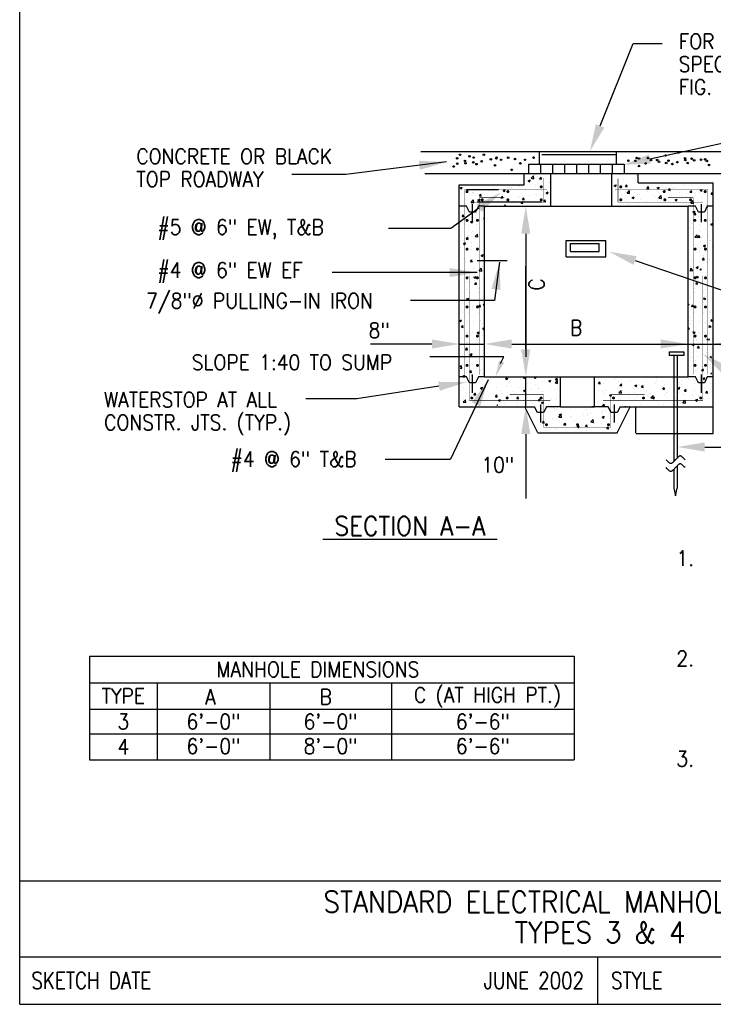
# Model space of a CAD drawing. Extents: x 0 to 7.6, y 0 to 9.85.
# Tile 1 of 3: x 0 to 4.56, y 0 to 6.47. Entities that reach past the tile are written whole.
import ezdxf
from ezdxf.enums import TextEntityAlignment as Align

# ---------------------------------------------------------------- set-up
doc = ezdxf.new("R2010")
doc.units = 0
doc.header["$MEASUREMENT"] = 0
doc.layers.get('0').update_dxf_attribs({"color": 2, "linetype": 'CONTINUOUS'})
doc.layers.add('E-DETL', color=2, linetype='CONTINUOUS')
doc.layers.add('E-DETL-TEXT', color=3, linetype='CONTINUOUS')
doc.styles.add('ROMANS', font='ROMANS.shx', dxfattribs={"width": 0.8})

# ---------------------------------------------------------------- blocks, each defined once
blk = doc.blocks.new('*X0')
at = {"color": 0}
for p, q in [((84.98, 121.62), (85.33, 121.76)), ((85.23, 121.46), (85.33, 121.76)), ((85.48, 122.03), (85.87, 122.44)), ((85.48, 122.03), (85.92, 121.96)), ((85.92, 121.96), (85.87, 122.44)), ((86.11, 122.65), (86.11, 122.65)), ((86.89, 121.91), (87.13, 122.19)), ((86.89, 121.91), (87.19, 121.88)), ((87.19, 121.88), (87.13, 122.19)), ((73.59, 120.41), (73.94, 120.54)), ((73.59, 120.41), (73.84, 120.24)), ((73.84, 120.24), (73.94, 120.54)), ((73.87, 120.52), (73.87, 120.52)), ((74.45, 120.65), (74.45, 120.65)), ((76.54, 120.4), (76.54, 120.4)), ((78.98, 120.13), (78.98, 120.13)), ((79.21, 120.29), (79.21, 120.29)), ((80.24, 120.3), (80.24, 120.3)), ((80.78, 120.01), (81.13, 120.14)), ((80.91, 120.33), (80.91, 120.33)), ((81.03, 119.84), (81.13, 120.14)), ((81.48, 120.55), (81.48, 120.55)), ((81.88, 120.18), (81.88, 120.18)), ((82.13, 120.54), (82.13, 120.54)), ((83.43, 120.65), (83.43, 120.65)), ((83.49, 120.74), (83.49, 120.74)), ((84.55, 120.07), (84.55, 120.07)), ((84.98, 121.62), (85.23, 121.46)), ((85.29, 120.96), (85.29, 120.96)), ((86.03, 121.02), (86.03, 121.02)), ((86.16, 120.62), (86.16, 120.62)), ((86.54, 121.13), (86.54, 121.13)), ((87.31, 121.55), (87.31, 121.55)), ((88.43, 121.37), (88.43, 121.37)), ((88.6, 121.37), (88.6, 121.37)), ((73.93, 119.47), (73.93, 119.47)), ((74.49, 118.53), (74.49, 118.53)), ((75.65, 119.55), (75.65, 119.55)), ((75.75, 119.6), (75.75, 119.6)), ((75.83, 119.72), (75.83, 119.72)), ((76.58, 118.4), (76.93, 118.53)), ((76.82, 118.23), (76.93, 118.53)), ((76.83, 119.09), (77.07, 119.37)), ((76.83, 119.09), (77.13, 119.06)), ((77.13, 119.06), (77.07, 119.37)), ((77.16, 118.42), (77.16, 118.42)), ((78.34, 119.97), (78.34, 119.97)), ((78.56, 120.05), (78.56, 120.05)), ((80.41, 118.77), (80.66, 119.06)), ((80.41, 118.77), (80.71, 118.75)), ((80.71, 118.75), (80.66, 119.06)), ((80.78, 120.01), (81.03, 119.84)), ((80.81, 118.57), (80.81, 118.57)), ((80.85, 118.66), (80.85, 118.66)), ((83.37, 118.98), (83.37, 118.98)), ((83.39, 118.8), (83.39, 118.8)), ((83.97, 118.99), (83.97, 118.99)), ((84, 118.46), (84.24, 118.75)), ((84, 118.46), (84.3, 118.43)), ((84.3, 118.43), (84.24, 118.75)), ((85.22, 119.15), (85.22, 119.15)), ((85.97, 119.36), (85.97, 119.36)), ((86.31, 119.3), (86.31, 119.3)), ((87.12, 119.4), (87.12, 119.4)), ((87.22, 119.95), (87.22, 119.95)), ((87.59, 118.15), (87.83, 118.43)), ((87.89, 118.12), (87.83, 118.43)), ((87.96, 119.61), (88.31, 119.74)), ((87.96, 119.61), (88.21, 119.44)), ((88.21, 119.44), (88.31, 119.74)), ((88.54, 119.71), (88.54, 119.71)), ((74.51, 117.74), (74.51, 117.74)), ((74.64, 117.3), (74.64, 117.3)), ((75.47, 117.99), (75.86, 118.4)), ((75.47, 117.99), (75.91, 117.92)), ((75.68, 117.93), (75.68, 117.93)), ((75.91, 117.92), (75.86, 118.4)), ((76.58, 118.4), (76.82, 118.23)), ((77.56, 117.8), (77.56, 117.8)), ((77.67, 118.16), (77.67, 118.16)), ((78.28, 118.31), (78.28, 118.31)), ((78.92, 118.32), (78.92, 118.32)), ((79.83, 118.31), (79.83, 118.31)), ((80.47, 118.3), (80.47, 118.3)), ((81.08, 117.45), (81.19, 117.57)), ((81.21, 117.45), (81.19, 117.57)), ((82.5, 118.2), (82.5, 118.2)), ((83.76, 118), (84.11, 118.13)), ((83.76, 118), (84.01, 117.83)), ((84.01, 117.83), (84.11, 118.13)), ((85.17, 118.08), (85.17, 118.08)), ((85.91, 117.69), (85.91, 117.69)), ((87.59, 118.15), (87.89, 118.12)), ((87.84, 117.97), (87.84, 117.97)), ((88.48, 118.04), (88.48, 118.04)), ((73.94, 115.64), (74.18, 115.93)), ((73.94, 115.64), (74.24, 115.61)), ((74.24, 115.61), (74.18, 115.93)), ((74.57, 115.31), (74.57, 115.31)), ((75.62, 116.27), (75.62, 116.27)), ((76.19, 115.87), (76.19, 115.87)), ((76.35, 116.19), (76.35, 116.19)), ((77.24, 115.2), (77.24, 115.2)), ((77.52, 115.33), (77.54, 115.34)), ((77.52, 115.33), (77.54, 115.33)), ((74.44, 114.32), (74.44, 114.32)), ((75.04, 114.21), (75.04, 114.21)), ((75.36, 114.77), (75.71, 114.91)), ((75.36, 114.77), (75.61, 114.6)), ((75.56, 114.6), (75.56, 114.6)), ((75.61, 114.6), (75.71, 114.91)), ((76.29, 114.38), (76.29, 114.38)), ((77.35, 114.82), (77.35, 114.82)), ((73.72, 112.24), (73.72, 112.24)), ((74.63, 111.88), (74.87, 112.17)), ((74.63, 111.88), (74.93, 111.85)), ((74.93, 111.85), (74.87, 112.17)), ((74.97, 112.41), (74.97, 112.41)), ((75.19, 113.33), (75.19, 113.33)), ((75.5, 112.94), (75.5, 112.94)), ((75.63, 113.22), (75.63, 113.22)), ((76.13, 112.29), (76.52, 112.7)), ((76.13, 112.29), (76.58, 112.22)), ((76.58, 112.22), (76.52, 112.7)), ((76.87, 112.66), (76.87, 112.66)), ((73.66, 110.44), (73.66, 110.44)), ((74.14, 111.15), (74.49, 111.28)), ((74.14, 111.15), (74.39, 110.98)), ((74.22, 110.77), (74.22, 110.77)), ((74.39, 110.98), (74.49, 111.28)), ((74.63, 110.97), (74.63, 110.97)), ((75.44, 111.28), (75.44, 111.28)), ((75.55, 110.68), (75.55, 110.68)), ((76.89, 110.66), (76.89, 110.66)), ((74.24, 108.71), (74.24, 108.71)), ((75.27, 110.1), (75.27, 110.1)), ((75.38, 109.61), (75.38, 109.61)), ((77.13, 109.13), (77.48, 109.27)), ((77.13, 109.13), (77.38, 108.97)), ((77.38, 108.97), (77.48, 109.27)), ((77.4, 109.13), (77.4, 109.13)), ((74.42, 107.99), (74.42, 107.99)), ((75.32, 108.12), (75.56, 108.41)), ((75.32, 108.12), (75.62, 108.09)), ((75.32, 107.95), (75.32, 107.95)), ((75.62, 108.09), (75.56, 108.41)), ((75.89, 108.12), (75.89, 108.12)), ((77.34, 108.49), (77.34, 108.49))]:
    blk.add_line(p, q, dxfattribs=at)
blk = doc.blocks.new('*X1')
at = {"color": 0}
for p, q in [((74.42, 107.99), (74.42, 107.99)), ((75.32, 107.95), (75.32, 107.95)), ((76.08, 107.16), (76.08, 107.16)), ((76.79, 106.59), (77.18, 107)), ((77.24, 106.52), (77.18, 107)), ((77.33, 107.32), (77.33, 107.32)), ((74.92, 105.56), (74.92, 105.56)), ((75.26, 106.28), (75.26, 106.28)), ((75.62, 106.89), (75.62, 106.89)), ((75.91, 105.51), (76.26, 105.64)), ((75.91, 105.51), (76.16, 105.34)), ((76.02, 105.35), (76.02, 105.35)), ((76.16, 105.34), (76.26, 105.64)), ((76.79, 106.59), (77.24, 106.52)), ((74.61, 104.64), (74.61, 104.64)), ((74.76, 105.18), (74.76, 105.18)), ((75.2, 104.62), (75.2, 104.62)), ((75.97, 104.89), (75.97, 104.89)), ((76.02, 104.36), (76.26, 104.64)), ((76.02, 104.36), (76.32, 104.33)), ((76.32, 104.33), (76.26, 104.64)), ((76.59, 103.63), (76.59, 103.63)), ((77.53, 105.14), (77.53, 105.14)), ((73.93, 103.02), (73.93, 103.02)), ((74.69, 101.88), (75.04, 102.02)), ((74.7, 103.38), (74.7, 103.38)), ((74.94, 101.71), (75.04, 102.02)), ((75.14, 102.95), (75.14, 102.95)), ((76.59, 102.91), (76.59, 102.91)), ((77.32, 102.15), (77.32, 102.15)), ((74.41, 101.65), (74.41, 101.65)), ((74.69, 101.88), (74.94, 101.71)), ((75.08, 101.29), (75.08, 101.29)), ((75.28, 101.65), (75.28, 101.65)), ((75.6, 100.56), (75.6, 100.56)), ((75.62, 100.35), (75.62, 100.35)), ((76.71, 100.6), (76.95, 100.88)), ((76.71, 100.6), (77.01, 100.57)), ((77.01, 100.57), (76.95, 100.88)), ((77.46, 100.89), (77.57, 101.01)), ((77.46, 100.89), (77.57, 100.88)), ((73.96, 99.68), (73.96, 99.68)), ((74.01, 99.79), (74.01, 99.79)), ((75.02, 99.62), (75.02, 99.62)), ((76.68, 99.68), (76.68, 99.68)), ((77.12, 100.1), (77.12, 100.1)), ((77.51, 98.81), (77.51, 98.81)), ((73.54, 98.21), (73.73, 98.09)), ((73.55, 98.28), (73.83, 98.39)), ((73.73, 98.09), (73.83, 98.39)), ((73.82, 97.15), (74.06, 97.44)), ((73.82, 97.15), (74.12, 97.12)), ((74.12, 97.12), (74.06, 97.44)), ((74.6, 98.31), (74.6, 98.31)), ((74.63, 97.81), (74.63, 97.81)), ((74.95, 97.96), (74.95, 97.96)), ((75.81, 98.13), (75.81, 98.13)), ((77.06, 98.29), (77.06, 98.29)), ((77.3, 97.7), (77.3, 97.7)), ((77.55, 98.34), (77.55, 98.34)), ((74.49, 96.15), (74.49, 96.15)), ((74.89, 96.3), (74.89, 96.3)), ((75.74, 96.32), (75.74, 96.32)), ((76.46, 96.24), (76.81, 96.38)), ((76.46, 96.24), (76.71, 96.07)), ((76.71, 96.07), (76.81, 96.38)), ((77.31, 95.82), (77.31, 95.82)), ((77.4, 96.84), (77.57, 97.03)), ((77.4, 96.84), (77.57, 96.82)), ((77.49, 96.67), (77.49, 96.67)), ((73.65, 95.26), (73.65, 95.26)), ((74.39, 95.32), (74.39, 95.32)), ((76.32, 95.14), (76.32, 95.14)), ((77.43, 95.01), (77.43, 95.01))]:
    blk.add_line(p, q, dxfattribs=at)
blk = doc.blocks.new('*X2')
at = {"color": 0}
for p, q in [((112.39, 94.24), (112.74, 94.37)), ((112.39, 94.24), (112.64, 94.07)), ((112.64, 94.07), (112.74, 94.37)), ((113.1, 94.87), (113.1, 94.87)), ((113.27, 93.7), (113.51, 93.98)), ((113.35, 94.07), (113.35, 94.07)), ((113.48, 94.4), (113.48, 94.4)), ((113.57, 93.67), (113.51, 93.98)), ((114.6, 94.24), (114.6, 94.24)), ((114.81, 95.1), (114.92, 95.22)), ((114.81, 95.1), (115.26, 95.03)), ((115.26, 95.03), (115.23, 95.22)), ((112.04, 92.1), (112.04, 92.1)), ((112.07, 93), (112.07, 93)), ((112.47, 92.15), (112.47, 92.15)), ((113.04, 93.21), (113.04, 93.21)), ((113.27, 93.7), (113.57, 93.67)), ((113.29, 92.27), (113.29, 92.27)), ((113.69, 93.56), (113.69, 93.56)), ((114.74, 92.89), (114.74, 92.89)), ((115.18, 92.52), (115.18, 92.52)), ((115.37, 92.23), (115.6, 92.32)), ((115.37, 92.23), (115.6, 92.07)), ((115.39, 92.65), (115.39, 92.65)), ((112.69, 91.02), (112.69, 91.02)), ((112.98, 91.54), (112.98, 91.54)), ((113.87, 90.54), (113.87, 90.54)), ((115.36, 90.91), (115.36, 90.91)), ((115.57, 91.92), (115.57, 91.92)), ((112.27, 89.17), (112.27, 89.17)), ((112.92, 89.88), (112.92, 89.88)), ((113.96, 89.94), (114.2, 90.22)), ((113.96, 89.94), (114.26, 89.91)), ((114.26, 89.91), (114.2, 90.22)), ((115.18, 89.67), (115.18, 89.67)), ((115.47, 89.4), (115.6, 89.54)), ((115.47, 89.4), (115.6, 89.38)), ((115.51, 90.25), (115.51, 90.25)), ((96.72, 87.74), (96.97, 88.03)), ((96.72, 87.74), (97.02, 87.72)), ((96.76, 88.47), (96.76, 88.47)), ((97.02, 87.72), (96.97, 88.03)), ((97.54, 87.79), (97.54, 87.79)), ((98.11, 88.47), (98.11, 88.47)), ((99.37, 88.64), (99.37, 88.64)), ((99.43, 88.36), (99.43, 88.36)), ((100.13, 88.16), (100.13, 88.16)), ((100.31, 87.43), (100.55, 87.72)), ((100.31, 87.43), (100.61, 87.4)), ((100.61, 87.4), (100.55, 87.72)), ((100.6, 87.16), (100.6, 87.16)), ((102.1, 88.25), (102.1, 88.25)), ((102.7, 88.51), (102.7, 88.51)), ((102.77, 87.39), (103.12, 87.52)), ((102.77, 87.39), (103.02, 87.22)), ((103.02, 87.22), (103.12, 87.52)), ((103.1, 87.33), (103.1, 87.33)), ((103.52, 87.66), (103.52, 87.66)), ((103.9, 87.12), (104.14, 87.4)), ((104.2, 87.09), (104.14, 87.4)), ((104.35, 87.49), (104.35, 87.49)), ((104.77, 88.13), (104.77, 88.13)), ((105.17, 87.17), (105.17, 87.17)), ((106.25, 87.74), (106.25, 87.74)), ((106.38, 88.69), (106.38, 88.69)), ((106.44, 88.17), (106.44, 88.17)), ((107.44, 88.02), (107.44, 88.02)), ((107.76, 87.54), (107.76, 87.54)), ((109.05, 88.58), (109.05, 88.58)), ((109.35, 88.67), (109.35, 88.67)), ((109.41, 88.16), (109.41, 88.16)), ((110.11, 87.91), (110.11, 87.91)), ((110.33, 87.9), (110.33, 87.9)), ((110.55, 87.57), (110.55, 87.57)), ((110.66, 88.32), (110.66, 88.32)), ((111.72, 88.47), (111.72, 88.47)), ((112.55, 88.57), (112.55, 88.57)), ((112.78, 87.8), (112.78, 87.8)), ((112.86, 88.22), (112.86, 88.22)), ((113.47, 88.07), (113.47, 88.07)), ((114.16, 88.6), (114.51, 88.74)), ((114.16, 88.6), (114.41, 88.43)), ((114.39, 88.35), (114.39, 88.35)), ((114.41, 88.43), (114.51, 88.74)), ((115.44, 87.68), (115.44, 87.68)), ((115.45, 88.59), (115.45, 88.59)), ((96.8, 86.5), (96.8, 86.5)), ((97.38, 86.49), (97.38, 86.49)), ((97.48, 86.12), (97.48, 86.12)), ((97.69, 86.66), (97.69, 86.66)), ((98.05, 86.66), (98.05, 86.66)), ((98.57, 85.78), (98.92, 85.91)), ((98.57, 85.78), (98.82, 85.61)), ((98.82, 85.61), (98.92, 85.91)), ((98.89, 85.57), (98.89, 85.57)), ((99.94, 86.91), (99.94, 86.91)), ((100.05, 86.38), (100.05, 86.38)), ((100.07, 86.5), (100.07, 86.5)), ((100.13, 86.19), (100.52, 86.59)), ((100.13, 86.19), (100.57, 86.12)), ((100.57, 86.12), (100.52, 86.59)), ((101.8, 86.07), (101.8, 86.07)), ((102.64, 86.85), (102.64, 86.85)), ((102.72, 86.26), (102.72, 86.26)), ((103.04, 85.52), (103.04, 85.52)), ((103.9, 87.12), (104.2, 87.09)), ((104.72, 86.57), (104.72, 86.57)), ((104.93, 85.77), (104.93, 85.77)), ((105.39, 86.15), (105.39, 86.15)), ((105.46, 85.36), (105.85, 85.77)), ((105.91, 85.29), (105.85, 85.77)), ((107.48, 86.8), (107.72, 87.09)), ((107.48, 86.8), (107.78, 86.78)), ((107.63, 87.07), (107.63, 87.07)), ((107.7, 85.88), (107.7, 85.88)), ((107.78, 86.78), (107.72, 87.09)), ((108.06, 86.04), (108.06, 86.04)), ((108.09, 86.19), (108.09, 86.19)), ((109.34, 86.35), (109.34, 86.35)), ((109.96, 86.99), (110.31, 87.12)), ((109.96, 86.99), (110.21, 86.82)), ((110.21, 86.82), (110.31, 87.12)), ((110.27, 86.23), (110.27, 86.23)), ((110.73, 85.93), (110.73, 85.93)), ((111.07, 86.49), (111.31, 86.78)), ((111.07, 86.49), (111.37, 86.46)), ((111.24, 86.6), (111.24, 86.6)), ((111.37, 86.46), (111.31, 86.78)), ((112.46, 85.82), (112.46, 85.82)), ((112.8, 86.55), (112.8, 86.55)), ((113.4, 85.81), (113.4, 85.81)), ((114.39, 87.02), (114.39, 87.02)), ((114.66, 86.18), (114.9, 86.46)), ((114.66, 86.18), (114.95, 86.15)), ((114.95, 86.15), (114.9, 86.46)), ((115.38, 86.32), (115.38, 86.32)), ((115.39, 86.93), (115.39, 86.93)), ((96.41, 83.93), (96.41, 83.93)), ((96.74, 84.69), (96.74, 84.69)), ((97.42, 84.46), (97.42, 84.46)), ((97.42, 83.98), (97.66, 84.27)), ((97.42, 83.98), (97.72, 83.96)), ((97.72, 83.96), (97.66, 84.27)), ((98.63, 84.94), (98.63, 84.94)), ((100.01, 84.83), (100.01, 84.83)), ((101.17, 83.86), (101.25, 83.96)), ((101.26, 83.86), (101.25, 83.96)), ((101.79, 85.36), (101.79, 85.36)), ((101.82, 83.86), (101.9, 83.9)), ((101.89, 83.86), (101.9, 83.9)), ((102.58, 85.18), (102.58, 85.18)), ((103.71, 84.32), (103.71, 84.32)), ((105.11, 85.5), (105.11, 85.5)), ((105.46, 85.36), (105.91, 85.29)), ((105.76, 85.38), (106.11, 85.51)), ((105.76, 85.38), (106, 85.21)), ((106, 85.21), (106.11, 85.51)), ((106.63, 84.82), (106.63, 84.82)), ((106.77, 84.21), (106.77, 84.21)), ((107.64, 84.21), (107.64, 84.21)), ((108.03, 84.38), (108.03, 84.38)), ((109.54, 85.32), (109.54, 85.32)), ((109.92, 84.63), (109.92, 84.63)), ((110.21, 84.57), (110.21, 84.57)), ((110.8, 84.53), (111.19, 84.94)), ((110.8, 84.53), (111.25, 84.46)), ((111.25, 84.46), (111.19, 84.94)), ((112.73, 84.89), (112.73, 84.89)), ((112.94, 84.98), (113.29, 85.11)), ((112.94, 84.98), (113.19, 84.81)), ((113.08, 85.04), (113.08, 85.04)), ((113.19, 84.81), (113.29, 85.11)), ((114.33, 85.21), (114.33, 85.21)), ((115.33, 85.26), (115.33, 85.26)), ((97.31, 82.97), (97.31, 82.97)), ((97.35, 82.79), (97.35, 82.79)), ((97.35, 82.15), (97.7, 82.29)), ((97.46, 83.26), (97.46, 83.26)), ((97.6, 81.98), (97.7, 82.29)), ((97.88, 83.32), (97.88, 83.32)), ((99.08, 83.82), (99.08, 83.82)), ((96, 81), (96, 81)), ((97.29, 81.13), (97.29, 81.13)), ((97.35, 82.15), (97.6, 81.98)), ((98.08, 81.28), (98.08, 81.28)), ((99.16, 81.41), (99.16, 81.41)), ((97.67, 80.33), (97.67, 80.33)), ((98.11, 80.22), (98.35, 80.51)), ((98.11, 80.22), (98.41, 80.2)), ((98.41, 80.2), (98.35, 80.51))]:
    blk.add_line(p, q, dxfattribs=at)
blk = doc.blocks.new('*X3')
at = {"color": 0}
for p, q in [((100.48, 122.62), (100.48, 122.62)), ((100.88, 121.8), (100.88, 121.8)), ((103.15, 122.5), (103.15, 122.5)), ((99.35, 120.82), (99.7, 120.96)), ((99.35, 120.82), (99.6, 120.65)), ((99.51, 120.06), (99.51, 120.06)), ((99.6, 120.65), (99.7, 120.96)), ((99.72, 121.06), (99.72, 121.06)), ((101.24, 120.65), (101.48, 120.94)), ((101.24, 120.65), (101.54, 120.63)), ((101.35, 121.45), (101.35, 121.45)), ((101.54, 120.63), (101.48, 120.94)), ((102.88, 121.48), (102.88, 121.48)), ((103.86, 120.14), (103.86, 120.14)), ((104.83, 120.34), (105.07, 120.63)), ((104.83, 120.34), (105.12, 120.31)), ((105.12, 120.31), (105.07, 120.63)), ((106.38, 120.46), (106.38, 120.46)), ((106.53, 120.42), (106.88, 120.56)), ((106.53, 120.42), (106.78, 120.25)), ((106.78, 120.25), (106.88, 120.56)), ((107.87, 120.34), (107.87, 120.34)), ((108.41, 120.02), (108.65, 120.31)), ((108.71, 120), (108.65, 120.31)), ((108.98, 120.83), (108.98, 120.83)), ((109.12, 120.5), (109.12, 120.5)), ((109.43, 120.32), (109.43, 120.32)), ((111.01, 120.75), (111.01, 120.75)), ((112.34, 120.82), (112.34, 120.82)), ((113.72, 120.02), (114.07, 120.16)), ((113.97, 119.85), (114.07, 120.16)), ((114.17, 121.17), (114.17, 121.17)), ((100.56, 119.39), (100.56, 119.39)), ((100.68, 118.82), (100.68, 118.82)), ((101.29, 119.79), (101.29, 119.79)), ((101.49, 119.55), (101.88, 119.96)), ((101.49, 119.55), (101.93, 119.48)), ((101.57, 119.51), (101.57, 119.51)), ((101.93, 119.48), (101.88, 119.96)), ((102.18, 119.95), (102.18, 119.95)), ((102.33, 118.81), (102.68, 118.94)), ((102.33, 118.81), (102.58, 118.64)), ((102.58, 118.64), (102.68, 118.94)), ((102.82, 119.67), (102.82, 119.67)), ((103.23, 119.28), (103.23, 119.28)), ((103.59, 119.32), (103.59, 119.32)), ((103.8, 118.47), (103.8, 118.47)), ((104.71, 119.92), (104.71, 119.92)), ((104.85, 119.84), (104.85, 119.84)), ((105.9, 119.16), (105.9, 119.16)), ((106.32, 118.79), (106.32, 118.79)), ((106.51, 119.82), (106.51, 119.82)), ((106.82, 118.72), (107.21, 119.13)), ((106.82, 118.72), (107.27, 118.65)), ((107.27, 118.65), (107.21, 119.13)), ((107.52, 119.72), (107.52, 119.72)), ((107.71, 118.72), (107.71, 118.72)), ((107.81, 118.53), (107.81, 118.53)), ((108.41, 120.02), (108.71, 120)), ((108.57, 119.05), (108.57, 119.05)), ((108.92, 119.17), (108.92, 119.17)), ((109.52, 118.41), (109.87, 118.54)), ((109.7, 118.78), (109.7, 118.78)), ((109.77, 118.24), (109.87, 118.54)), ((110.19, 119.61), (110.19, 119.61)), ((110.62, 119.23), (110.62, 119.23)), ((111.24, 118.94), (111.24, 118.94)), ((111.49, 119.52), (111.49, 119.52)), ((112, 119.71), (112.24, 120)), ((112, 119.71), (112.3, 119.68)), ((112.3, 119.68), (112.24, 120)), ((112.86, 119.5), (112.86, 119.5)), ((112.86, 119.19), (112.86, 119.19)), ((113.54, 119.73), (113.54, 119.73)), ((113.72, 120.02), (113.97, 119.85)), ((113.91, 118.83), (113.91, 118.83)), ((114.01, 119.84), (114.01, 119.84)), ((114.11, 119.36), (114.11, 119.36)), ((115.52, 119.38), (115.52, 119.38)), ((115.58, 119.4), (115.78, 119.64)), ((115.58, 119.4), (115.78, 119.38)), ((101.23, 118.12), (101.23, 118.12)), ((101.5, 117.7), (101.5, 117.7)), ((101.88, 117.72), (101.88, 117.72)), ((103.4, 117.95), (103.4, 117.95)), ((104.79, 118.22), (104.79, 118.22)), ((106.55, 118.36), (106.55, 118.36)), ((109.52, 118.41), (109.77, 118.24)), ((111.42, 117.86), (111.42, 117.86)), ((112.16, 117.89), (112.55, 118.3)), ((112.16, 117.89), (112.6, 117.83)), ((112.53, 117.48), (112.53, 117.48)), ((112.6, 117.83), (112.55, 118.3)), ((112.79, 117.39), (112.79, 117.39)), ((113.95, 118.18), (113.95, 118.18)), ((114.53, 116.84), (114.53, 116.84)), ((114.69, 117.64), (114.69, 117.64)), ((115.45, 117.98), (115.45, 117.98)), ((112.5, 116.4), (112.85, 116.53)), ((112.5, 116.4), (112.75, 116.23)), ((112.69, 115.95), (112.93, 116.24)), ((112.69, 115.95), (112.99, 115.92)), ((112.75, 116.23), (112.85, 116.53)), ((112.99, 115.92), (112.93, 116.24)), ((113.37, 115.66), (113.37, 115.66)), ((113.89, 116.51), (113.89, 116.51)), ((111.94, 113.73), (111.94, 113.73)), ((112.06, 113.69), (112.06, 113.69)), ((112.33, 114.49), (112.33, 114.49)), ((113.56, 114.29), (113.56, 114.29)), ((113.83, 114.85), (113.83, 114.85)), ((114.61, 113.62), (114.61, 113.62)), ((115.21, 114.11), (115.21, 114.11)), ((115.24, 114.99), (115.24, 114.99)), ((115.49, 114.38), (115.78, 114.5)), ((115.49, 114.38), (115.74, 114.21)), ((115.74, 114.21), (115.78, 114.36)), ((112.82, 112.2), (113.21, 112.6)), ((112.82, 112.2), (113.27, 112.13)), ((113.27, 112.13), (113.21, 112.6)), ((113.39, 112.19), (113.63, 112.48)), ((113.39, 112.19), (113.68, 112.16)), ((113.53, 113.39), (113.53, 113.39)), ((113.68, 112.16), (113.63, 112.48)), ((113.77, 113.18), (113.77, 113.18)), ((113.9, 112.14), (113.9, 112.14)), ((115.15, 112.3), (115.15, 112.3)), ((112.52, 111.14), (112.52, 111.14)), ((112.56, 111.75), (112.56, 111.75)), ((113.71, 111.52), (113.71, 111.52)), ((113.84, 110.33), (113.84, 110.33)), ((114.27, 110.76), (114.62, 110.89)), ((114.27, 110.76), (114.52, 110.59)), ((114.52, 110.59), (114.62, 110.89)), ((115.23, 111.63), (115.23, 111.63)), ((115.44, 111.64), (115.44, 111.64)), ((115.73, 110.58), (115.73, 110.58)), ((112.58, 110.16), (112.58, 110.16)), ((113.65, 109.85), (113.65, 109.85)), ((114.08, 108.43), (114.32, 108.72)), ((114.26, 109.08), (114.26, 109.08)), ((114.38, 108.4), (114.32, 108.72)), ((114.41, 108.61), (114.41, 108.61)), ((115.23, 108.66), (115.23, 108.66)), ((112.31, 108.16), (112.31, 108.16)), ((112.52, 108.36), (112.52, 108.36)), ((112.64, 108.52), (112.64, 108.52)), ((113.05, 107.13), (113.4, 107.27)), ((113.05, 107.13), (113.3, 106.96)), ((113.3, 106.96), (113.4, 107.27)), ((113.51, 107.06), (113.51, 107.06)), ((113.59, 108.19), (113.59, 108.19)), ((113.64, 106.66), (113.87, 106.9)), ((113.9, 106.66), (113.87, 106.9)), ((114.08, 108.43), (114.38, 108.4)), ((115.31, 108.41), (115.31, 108.41))]:
    blk.add_line(p, q, dxfattribs=at)
blk = doc.blocks.new('*X4')
at = {"color": 0}
for p, q in [((73.65, 95.26), (73.65, 95.26)), ((74.43, 94.35), (74.43, 94.35)), ((74.71, 94.58), (74.71, 94.58)), ((74.83, 94.63), (74.83, 94.63)), ((75.59, 94.22), (75.59, 94.22)), ((76.32, 94.6), (76.32, 94.6)), ((74.51, 93.39), (74.75, 93.68)), ((74.51, 93.39), (74.81, 93.36)), ((74.81, 93.36), (74.75, 93.68)), ((74.77, 92.97), (74.77, 92.97)), ((75.01, 92.62), (75.01, 92.62)), ((75.24, 92.62), (75.59, 92.75)), ((75.24, 92.62), (75.49, 92.45)), ((75.33, 92.6), (75.33, 92.6)), ((75.49, 92.45), (75.59, 92.75)), ((77.37, 93.34), (77.37, 93.34)), ((73.6, 90.49), (73.84, 90.73)), ((73.69, 90.65), (73.69, 90.65)), ((73.89, 90.26), (73.84, 90.73)), ((74.58, 91.97), (74.58, 91.97)), ((74.71, 91.3), (74.71, 91.3)), ((76.85, 91.07), (76.85, 91.07)), ((77.31, 91.68), (77.31, 91.68)), ((73.6, 90.3), (73.89, 90.26)), ((74.03, 88.99), (74.38, 89.13)), ((74.03, 88.99), (74.28, 88.82)), ((74.28, 88.82), (74.38, 89.13)), ((74.35, 90.05), (74.35, 90.05)), ((74.38, 88.99), (74.38, 88.99)), ((74.65, 89.64), (74.65, 89.64)), ((75.21, 89.63), (75.45, 89.91)), ((75.21, 89.63), (75.51, 89.6)), ((75.41, 89.37), (75.41, 89.37)), ((75.51, 89.6), (75.45, 89.91)), ((75.53, 89.1), (75.53, 89.1)), ((76.78, 89.26), (76.78, 89.26)), ((77.02, 89.93), (77.02, 89.93)), ((77.25, 90.01), (77.25, 90.01)), ((77.29, 89.49), (77.29, 89.49)), ((74.59, 87.97), (74.59, 87.97)), ((75.47, 87.29), (75.47, 87.29)), ((75.57, 87.89), (75.57, 87.89)), ((76.03, 87.39), (76.03, 87.39)), ((77.19, 88.35), (77.19, 88.35)), ((77.36, 87.54), (77.36, 87.54)), ((78.49, 88.39), (78.49, 88.39)), ((78.7, 87.28), (78.7, 87.28)), ((80.52, 87.95), (80.52, 87.95)), ((81.21, 88.59), (81.48, 88.69)), ((81.21, 88.59), (81.46, 88.42)), ((81.37, 87.17), (81.37, 87.17)), ((81.46, 88.42), (81.55, 88.69)), ((81.77, 88.12), (81.77, 88.12)), ((82.22, 87.36), (82.22, 87.36)), ((83.67, 88.37), (83.67, 88.37)), ((84.12, 88.67), (84.14, 88.69)), ((84.12, 88.67), (84.56, 88.6)), ((84.56, 88.6), (84.55, 88.69)), ((84.82, 87.73), (84.82, 87.73)), ((85.97, 88.69), (85.97, 88.69)), ((85.97, 88.69), (86.26, 88.66)), ((86.23, 87.65), (86.23, 87.65)), ((86.26, 88.66), (86.26, 88.69)), ((87.38, 88.08), (87.38, 88.08)), ((88.4, 88.19), (88.75, 88.32)), ((88.4, 88.19), (88.65, 88.02)), ((88.65, 88.02), (88.75, 88.32)), ((88.65, 87.22), (88.65, 87.22)), ((89.15, 88.15), (89.15, 88.15)), ((89.46, 87.84), (89.85, 88.25)), ((89.46, 87.84), (89.9, 87.77)), ((89.55, 88.37), (89.79, 88.66)), ((89.55, 88.37), (89.85, 88.35)), ((89.85, 88.35), (89.79, 88.66)), ((89.9, 87.77), (89.85, 88.25)), ((89.91, 88.4), (89.91, 88.4)), ((74.22, 87.12), (74.22, 87.12)), ((74.53, 86.31), (74.53, 86.31)), ((74.57, 85.64), (74.57, 85.64)), ((75.9, 85.87), (76.14, 86.15)), ((75.9, 85.87), (76.2, 85.84)), ((76.05, 85.57), (76.05, 85.57)), ((76.2, 85.84), (76.14, 86.15)), ((77.01, 86.98), (77.36, 87.11)), ((77.01, 86.98), (77.26, 86.81)), ((77.13, 86.68), (77.13, 86.68)), ((77.26, 86.81), (77.36, 87.11)), ((77.48, 86.14), (77.48, 86.14)), ((79.21, 85.98), (79.21, 85.98)), ((79.49, 85.55), (79.73, 85.84)), ((79.49, 85.55), (79.79, 85.53)), ((79.69, 87.04), (79.69, 87.04)), ((79.79, 85.53), (79.73, 85.84)), ((80.4, 86.64), (80.4, 86.64)), ((80.46, 86.15), (80.46, 86.15)), ((82.16, 85.69), (82.16, 85.69)), ((82.35, 86.4), (82.35, 86.4)), ((83.07, 85.24), (83.31, 85.53)), ((83.37, 85.21), (83.31, 85.53)), ((83.32, 87.14), (83.32, 87.14)), ((84.04, 87.05), (84.04, 87.05)), ((84.2, 86.58), (84.55, 86.71)), ((84.2, 86.58), (84.45, 86.41)), ((84.45, 86.41), (84.55, 86.71)), ((84.75, 86.07), (84.75, 86.07)), ((85.51, 86.81), (85.51, 86.81)), ((86.7, 86.94), (86.7, 86.94)), ((86.76, 86.98), (86.76, 86.98)), ((87.32, 86.42), (87.32, 86.42)), ((89.37, 86.83), (89.37, 86.83)), ((89.85, 86.74), (89.85, 86.74)), ((74.11, 84.63), (74.5, 85.03)), ((74.11, 84.63), (74.55, 84.56)), ((74.15, 85.32), (74.15, 85.32)), ((74.47, 84.64), (74.47, 84.64)), ((74.55, 84.56), (74.5, 85.03)), ((75.05, 84.84), (75.05, 84.84)), ((76.11, 84.16), (76.11, 84.16)), ((77.07, 85.02), (77.07, 85.02)), ((77.72, 84.72), (77.72, 84.72)), ((79.14, 84.17), (79.14, 84.17)), ((79.63, 85.37), (79.63, 85.37)), ((79.72, 84.08), (79.84, 84.21)), ((79.85, 84.08), (79.84, 84.21)), ((80, 84.96), (80.35, 85.1)), ((80, 84.96), (80.25, 84.8)), ((80.25, 84.8), (80.35, 85.1)), ((80.39, 84.61), (80.39, 84.61)), ((81.04, 84.42), (81.04, 84.42)), ((83.06, 84.5), (83.06, 84.5)), ((83.07, 85.24), (83.37, 85.21)), ((83.11, 84.16), (83.11, 84.16)), ((84.19, 84.84), (84.19, 84.84)), ((84.69, 84.4), (84.69, 84.4)), ((85.44, 85), (85.44, 85)), ((85.73, 84.39), (85.73, 84.39)), ((86.03, 84.66), (86.03, 84.66)), ((86.66, 84.92), (86.9, 85.21)), ((86.66, 84.92), (86.96, 84.9)), ((86.96, 84.9), (86.9, 85.21)), ((87.18, 84.56), (87.53, 84.7)), ((87.18, 84.56), (87.43, 84.4)), ((87.26, 84.75), (87.26, 84.75)), ((87.34, 85.25), (87.34, 85.25)), ((87.43, 84.4), (87.53, 84.7)), ((88.4, 84.27), (88.4, 84.27)), ((88.94, 85.16), (88.94, 85.16)), ((89.79, 85.07), (89.79, 85.07)), ((90.14, 84.06), (90.14, 84.06)), ((87.2, 83.09), (87.2, 83.09)), ((87.22, 83.56), (87.22, 83.56)), ((89.18, 83.7), (89.18, 83.7)), ((89.45, 83.6), (89.45, 83.6)), ((89.73, 83.41), (89.73, 83.41)), ((90.12, 82.14), (90.51, 82.55)), ((90.17, 82.55), (90.52, 82.69)), ((90.17, 82.55), (90.42, 82.38)), ((90.42, 82.38), (90.52, 82.69)), ((90.56, 82.08), (90.51, 82.55)), ((92.05, 82.31), (92.05, 82.31)), ((92.12, 83.49), (92.12, 83.49)), ((94.17, 82.55), (94.17, 82.55)), ((94.79, 83.38), (94.79, 83.38)), ((94.83, 82.47), (94.83, 82.47)), ((94.96, 82.82), (94.96, 82.82)), ((95.42, 82.72), (95.42, 82.72)), ((87.14, 81.43), (87.14, 81.43)), ((87.35, 81.16), (87.59, 81.45)), ((87.35, 81.16), (87.65, 81.14)), ((87.4, 81.73), (87.4, 81.73)), ((87.65, 81.14), (87.59, 81.45)), ((87.87, 81.72), (87.87, 81.72)), ((89.12, 81.89), (89.12, 81.89)), ((89.13, 81.81), (89.13, 81.81)), ((89.67, 81.75), (89.67, 81.75)), ((90.07, 81.62), (90.07, 81.62)), ((90.12, 82.14), (90.56, 82.08)), ((90.94, 80.85), (91.18, 81.14)), ((90.94, 80.85), (91.24, 80.82)), ((91.01, 82.14), (91.01, 82.14)), ((91.24, 80.82), (91.18, 81.14)), ((92.26, 82.12), (92.26, 82.12)), ((92.74, 81.51), (92.74, 81.51)), ((93.15, 80.54), (93.5, 80.67)), ((93.4, 80.37), (93.5, 80.67)), ((94.1, 80.75), (94.1, 80.75)), ((94.53, 80.54), (94.77, 80.82)), ((94.82, 80.51), (94.77, 80.82)), ((94.77, 80.81), (94.77, 80.81)), ((95.41, 81.39), (95.41, 81.39)), ((95.45, 81.32), (95.84, 81.72)), ((95.45, 81.32), (95.9, 81.25)), ((95.9, 81.25), (95.84, 81.72)), ((96, 81), (96, 81)), ((87.08, 79.76), (87.08, 79.76)), ((87.8, 79.92), (87.8, 79.92)), ((89.6, 80.08), (89.6, 80.08)), ((89.7, 80.17), (89.7, 80.17)), ((92.2, 80.46), (92.2, 80.46)), ((92.85, 80.58), (92.85, 80.58)), ((93.15, 80.54), (93.4, 80.37)), ((94.53, 80.54), (94.82, 80.51)), ((94.76, 79.83), (94.76, 79.83))]:
    blk.add_line(p, q, dxfattribs=at)
blk = doc.blocks.new('BREAK')
blk.add_lwpolyline([(0, 0.0625), (-0.0055, 0.057), (-0.0103, 0.0521), (-0.0144, 0.0479), (-0.0177, 0.0441), (-0.0205, 0.0408), (-0.0225, 0.0378), (-0.0239, 0.0351), (-0.0247, 0.0326), (-0.0249, 0.0302), (-0.0246, 0.0279), (-0.0238, 0.0257), (-0.0226, 0.0236), (-0.0211, 0.0216), (-0.0194, 0.0196), (-0.0176, 0.0176), (-0.0156, 0.0156), (-0.0137, 0.0137), (-0.0117, 0.0117), (-0.0098, 0.0098), (-0.0078, 0.0078), (-0.0059, 0.0059), (-0.0039, 0.0039), (-0.002, 0.002), (0, 0), (0.002, -0.002), (0.0039, -0.0039), (0.0059, -0.0059), (0.0078, -0.0078), (0.0098, -0.0098), (0.0117, -0.0117), (0.0137, -0.0137), (0.0156, -0.0156), (0.0176, -0.0176), (0.0194, -0.0196), (0.0211, -0.0216), (0.0226, -0.0236), (0.0238, -0.0257), (0.0246, -0.0279), (0.0249, -0.0302), (0.0247, -0.0326), (0.0239, -0.0351), (0.0225, -0.0378), (0.0205, -0.0408), (0.0177, -0.0441), (0.0144, -0.0479), (0.0103, -0.0521), (0.0055, -0.057), (0, -0.0625)])

msp = doc.modelspace()

# ---------------------------------------------------------------- linework, layer by layer
at = {"layer": 'E-DETL'}
for p, q in [((0, 0), (0, 9.8484)), ((2.6391, 5.6071), (4.8374, 5.6071)), ((3.4198, 5.525), (3.4198, 5.6071)), ((3.435, 5.5892), (3.9208, 5.5892)), ((3.9276, 5.525), (3.9276, 5.6071)), ((3.3466, 5.525), (3.3466, 5.4638)), ((3.3466, 5.525), (3.4255, 5.525)), ((3.4255, 5.525), (3.5044, 5.525)), ((3.4255, 5.525), (3.4255, 5.4638)), ((3.5044, 5.525), (3.5833, 5.525)), ((3.5044, 5.525), (3.5044, 5.4638)), ((3.5833, 5.525), (3.6623, 5.525)), ((3.5833, 5.525), (3.5833, 5.4638)), ((3.6623, 5.525), (3.7412, 5.525)), ((3.6623, 5.525), (3.6623, 5.4638)), ((3.7412, 5.525), (3.8201, 5.525)), ((3.7412, 5.525), (3.7412, 5.4638)), ((3.8201, 5.525), (3.899, 5.525)), ((3.8201, 5.525), (3.8201, 5.4638)), ((3.899, 5.525), (3.9779, 5.525)), ((3.899, 5.525), (3.899, 5.4638)), ((3.9779, 5.525), (3.9779, 5.4638)), ((2.6647, 5.4638), (4.8487, 5.4638)), ((3.3187, 5.3892), (3.3187, 5.4638)), ((3.495, 5.2476), (3.495, 5.4638)), ((3.8968, 5.2476), (3.8968, 5.4638)), ((4.07, 5.403), (4.07, 5.4638)), ((2.8917, 5.3892), (3.3187, 5.3892)), ((2.8917, 3.93), (2.8917, 5.3892)), ((4.07, 5.403), (4.5614, 5.403)), ((4.5614, 3.7545), (4.5614, 5.403)), ((2.9393, 5.3591), (3.1493, 5.3591)), ((2.9396, 5.2476), (2.8917, 5.2476)), ((2.9593, 5.2083), (2.9396, 5.2476)), ((2.9777, 5.2625), (2.9777, 5.1426)), ((3.0183, 5.2476), (2.9987, 5.2083)), ((3.0091, 5.2764), (3.4326, 5.2764)), ((3.0577, 5.2476), (3.0183, 5.2476)), ((3.0577, 5.2476), (4.3974, 5.2476)), ((3.0577, 4.1272), (3.0577, 5.2476)), ((4.3974, 4.9884), (4.3974, 5.2476)), ((4.4453, 5.2476), (4.3974, 5.2476)), ((4.465, 5.2083), (4.4453, 5.2476)), ((4.4834, 5.2625), (4.4834, 5.1426)), ((4.524, 5.2476), (4.5044, 5.2083)), ((4.5634, 5.2476), (4.524, 5.2476)), ((2.9987, 5.2083), (2.9593, 5.2083)), ((4.5044, 5.2083), (4.465, 5.2083)), ((3.5955, 4.9151), (3.5955, 5.0225)), ((3.596, 5.0225), (3.8572, 5.0225)), ((3.6231, 4.9504), (3.6231, 5.0021)), ((3.6234, 5.0021), (3.8114, 5.0021)), ((3.8134, 4.9504), (3.8134, 5.0021)), ((3.8572, 4.9151), (3.8572, 5.0225)), ((4.3974, 4.7292), (4.3974, 4.9884)), ((3.6231, 4.9504), (3.8134, 4.9504)), ((3.5955, 4.9151), (3.8572, 4.9151)), ((4.3974, 4.47), (4.3974, 4.7292)), ((4.3974, 4.2107), (4.3974, 4.47)), ((4.274, 4.2902), (4.3694, 4.2902)), ((4.274, 4.2902), (4.274, 4.2656)), ((4.3694, 4.2902), (4.3694, 4.2656)), ((4.3694, 4.2656), (4.274, 4.2656)), ((4.3047, 4.2656), (4.3047, 3.5709)), ((4.3266, 4.2656), (4.3266, 3.5928)), ((4.3974, 4.1272), (4.3974, 4.2107)), ((2.9396, 4.1272), (2.8917, 4.1272)), ((2.9593, 4.0878), (2.9396, 4.1272)), ((2.9987, 4.0878), (2.9593, 4.0878)), ((2.9777, 4.1421), (2.9777, 4.0221)), ((3.0183, 4.1272), (2.9987, 4.0878)), ((3.0577, 4.1272), (3.0183, 4.1272)), ((3.0577, 4.1272), (4.3974, 4.1272)), ((3.5579, 3.93), (3.5579, 4.1272)), ((3.7824, 3.93), (3.7824, 4.1272)), ((4.4453, 4.1272), (4.3974, 4.1272)), ((4.465, 4.0878), (4.4453, 4.1272)), ((4.5044, 4.0878), (4.465, 4.0878)), ((4.4834, 4.1421), (4.4834, 4.0221)), ((4.524, 4.1272), (4.5044, 4.0878)), ((4.5634, 4.1272), (4.524, 4.1272)), ((2.8917, 3.93), (3.3879, 3.93)), ((3.4094, 3.759), (3.3239, 3.93)), ((3.4076, 3.8907), (3.3879, 3.93)), ((3.4469, 3.8907), (3.4076, 3.8907)), ((3.426, 3.9449), (3.426, 3.825)), ((3.4666, 3.93), (3.4469, 3.8907)), ((3.5579, 3.93), (3.4666, 3.93)), ((3.5579, 3.93), (3.7824, 3.93)), ((3.8727, 3.93), (3.7634, 3.93)), ((3.8924, 3.8907), (3.8727, 3.93)), ((3.9318, 3.8907), (3.8924, 3.8907)), ((3.9108, 3.9449), (3.9108, 3.825)), ((3.9308, 3.759), (4.0163, 3.93)), ((3.9515, 3.93), (3.9318, 3.8907)), ((3.9515, 3.93), (4.5614, 3.93)), ((4.0543, 3.759), (4.0543, 3.9226)), ((3.4094, 3.759), (3.9308, 3.759)), ((4.0543, 3.7545), (4.5614, 3.7545)), ((4.3047, 3.5192), (4.3047, 3.3942)), ((4.3266, 3.5411), (4.3266, 3.3944)), ((4.3047, 3.3942), (4.3155, 3.3433)), ((4.3155, 3.3433), (4.3266, 3.3944)), ((0.4595, 2.2902), (3.648, 2.2902)), ((0.4595, 2.2902), (0.4595, 1.6085)), ((3.648, 2.2902), (3.648, 1.6085)), ((0.4595, 2.1144), (3.648, 2.1144)), ((0.9049, 2.1144), (0.9049, 1.6085)), ((1.6452, 2.1144), (1.6452, 1.6085)), ((2.4463, 2.1144), (2.4463, 1.6085)), ((0.4595, 1.9398), (3.648, 1.9398)), ((0.4595, 1.7785), (3.648, 1.7785)), ((0.4595, 1.6085), (3.648, 1.6085)), ((0, 0.8125), (7.6036, 0.8125)), ((0, 0.3125), (7.6036, 0.3125)), ((3.8018, 0.3125), (3.8018, 0)), ((0, 0), (7.6036, 0))]:
    msp.add_line(p, q, dxfattribs=at)
at = {"layer": 'E-DETL', "const_width": 0.00246}
for points in [[(3.4463, 5.4344), (3.4463, 5.2756), (2.9688, 5.2756)], [(3.9365, 5.4303), (3.9365, 5.275), (4.4826, 5.275), (4.494, 5.275), (4.4826, 5.275)], [(3.4682, 5.3587), (2.9286, 5.3587), (2.9286, 4.1426)], [(3.916, 5.3587), (4.5265, 5.3587), (4.5265, 4.1426)], [(3.1888, 5.3045), (3.0249, 5.3045), (3.0249, 4.1426)], [(4.2663, 5.3045), (4.4301, 5.3045), (4.4301, 4.1426)], [(2.9599, 4.7904), (2.9599, 3.9716), (3.4911, 3.9716)], [(4.4952, 4.7904), (4.4952, 3.9716), (3.8371, 3.9716)], [(3.2237, 4.0089), (3.4465, 4.0089), (3.4465, 3.7946), (3.8898, 3.7946), (3.8898, 4.0089), (4.1127, 4.0089)]]:
    msp.add_lwpolyline(points, dxfattribs=at)
at = {"layer": 'E-DETL', "const_width": 0.00984}
for points in [[(3.4264, 5.3756, 1), (3.4363, 5.3756, 1)], [(3.9496, 5.3756, 1), (3.9594, 5.3756, 1)], [(2.9381, 5.3443, 1), (2.948, 5.3443, 1)], [(3.2072, 5.3443, 1), (3.217, 5.3443, 1)], [(4.2358, 5.3443, 1), (4.2456, 5.3443, 1)], [(4.5048, 5.3443, 1), (4.5147, 5.3443, 1)], [(3.0381, 5.2901, 1), (3.0479, 5.2901, 1)], [(3.2072, 5.2901, 1), (3.217, 5.2901, 1)], [(3.4264, 5.2901, 1), (3.4363, 5.2901, 1)], [(3.9496, 5.2901, 1), (3.9594, 5.2901, 1)], [(4.2398, 5.2901, 1), (4.2496, 5.2901, 1)], [(4.4089, 5.2901, 1), (4.4187, 5.2901, 1)], [(2.9381, 5.1552, 1), (2.948, 5.1552, 1)], [(3.0068, 5.1552, 1), (3.0166, 5.1552, 1)], [(4.4368, 5.1552, 1), (4.4466, 5.1552, 1)], [(4.5055, 5.1552, 1), (4.5153, 5.1552, 1)], [(2.9381, 4.9662, 1), (2.948, 4.9662, 1)], [(3.0068, 4.9662, 1), (3.0166, 4.9662, 1)], [(4.4483, 4.9662, -1), (4.4384, 4.9662, -1)], [(4.5169, 4.9662, -1), (4.5071, 4.9662, -1)], [(2.9381, 4.7771, 1), (2.948, 4.7771, 1)], [(3.0068, 4.7771, 1), (3.0166, 4.7771, 1)], [(4.4483, 4.7771, -1), (4.4384, 4.7771, -1)], [(4.5169, 4.7771, -1), (4.5071, 4.7771, -1)], [(2.9381, 4.5857, 1), (2.948, 4.5857, 1)], [(3.0068, 4.5857, 1), (3.0166, 4.5857, 1)], [(4.4483, 4.5857, -1), (4.4384, 4.5857, -1)], [(4.5169, 4.5857, -1), (4.5071, 4.5857, -1)], [(2.9381, 4.3942, 1), (2.948, 4.3942, 1)], [(3.0068, 4.3942, 1), (3.0166, 4.3942, 1)], [(4.4483, 4.3942, -1), (4.4384, 4.3942, -1)], [(4.5169, 4.3942, -1), (4.5071, 4.3942, -1)], [(2.9381, 4.2016, 1), (2.948, 4.2016, 1)], [(3.0068, 4.2016, 1), (3.0166, 4.2016, 1)], [(4.4483, 4.2016, -1), (4.4384, 4.2016, -1)], [(4.5169, 4.2016, -1), (4.5071, 4.2016, -1)], [(2.9694, 3.9872, 1), (2.9793, 3.9872, 1)], [(3.2019, 3.9872, 1), (3.2118, 3.9872, 1)], [(3.426, 3.9872, 1), (3.4358, 3.9872, 1)], [(3.9018, 3.9872, 1), (3.9116, 3.9872, 1)], [(4.0993, 3.9872, 1), (4.1092, 3.9872, 1)], [(4.4856, 3.9872, -1), (4.4758, 3.9872, -1)], [(3.4609, 3.8114, 1), (3.4707, 3.8114, 1)], [(3.6657, 3.8114, 1), (3.6755, 3.8114, 1)], [(3.8692, 3.8114, 1), (3.8791, 3.8114, 1)]]:
    msp.add_lwpolyline(points, format="xyb", close=True, dxfattribs=at)
at = {"layer": 'E-DETL'}
for centre in [(2.8784, 5.5634), (2.8971, 5.5864), (2.9594, 5.5759), (2.9862, 5.5681), (3.0538, 5.5865), (3.1373, 5.5682), (3.214, 5.5677), (3.3807, 5.5679), (4.0584, 5.5647), (4.134, 5.5652), (4.2495, 5.582), (4.336, 5.6014), (2.8554, 5.5096), (2.8786, 5.5276), (2.9296, 5.5459), (2.9331, 5.531), (2.9842, 5.5363), (3.0054, 5.5245), (3.0397, 5.5437), (3.0996, 5.557), (3.1277, 5.5165), (3.1362, 5.5632), (3.1674, 5.5535), (3.2585, 5.5581), (3.2943, 5.5296), (3.3253, 5.5536), (4.0052, 5.5474), (4.0497, 5.5468), (4.0744, 5.5122), (4.0751, 5.5619), (4.1176, 5.5294), (4.153, 5.5515), (4.1941, 5.5518), (4.2064, 5.5399), (4.2532, 5.5323), (4.2686, 5.5483), (4.2943, 5.5256), (4.3265, 5.5378), (4.3774, 5.563), (4.3797, 5.5521), (4.3954, 5.5323), (4.4208, 5.5603), (4.4375, 5.5495), (4.4831, 5.5538), (4.5097, 5.557), (4.5209, 5.5451), (4.5356, 5.5194), (3.2368, 5.4874)]:
    msp.add_circle(centre, 0.005, dxfattribs=at)
at = {"layer": 'E-DETL-TEXT'}
for p, q in [((3.8184, 5.7761), (4.0362, 6.3184)), ((4.0362, 6.3184), (4.2278, 6.3184)), ((4.1467, 5.559), (5.0015, 5.7473)), ((2.8082, 5.5392), (2.1454, 5.4575)), ((2.1454, 5.4575), (1.7901, 5.4575)), ((3.0217, 5.2349), (2.8356, 5.1025)), ((2.8356, 5.1025), (2.4257, 5.1025)), ((3.3295, 5.0676), (3.3295, 4.2568)), ((3.0091, 4.8921), (3.2071, 4.8921)), ((3.1566, 4.8798), (3.1248, 4.6272)), ((4.0483, 4.891), (5.438, 4.4184)), ((3.0091, 4.812), (2.0556, 4.812)), ((3.3295, 4.3072), (3.3295, 4.8532)), ((3.1248, 4.6272), (2.5722, 4.6272)), ((2.7117, 4.3421), (2.3084, 4.3421)), ((2.8917, 4.3421), (3.0577, 4.3421)), ((3.2377, 4.3421), (4.9713, 4.3421)), ((3.1858, 4.2567), (2.6977, 4.2567)), ((3.0825, 4.1069), (2.8346, 3.584)), ((3.3295, 3.93), (3.3295, 4.1272)), ((2.7587, 4.0638), (2.219, 3.9806)), ((2.219, 3.9806), (1.8837, 3.9806)), ((3.3295, 3.75), (3.3295, 3.3266)), ((4.5066, 3.6647), (5.3128, 3.6647)), ((2.4037, 3.584), (2.8346, 3.584))]:
    msp.add_line(p, q, dxfattribs=at)
msp.add_lwpolyline([(3.1627, 4.2134), (3.1858, 4.2567)], dxfattribs=at)
for points in [[(3.8463, 5.7649), (3.7906, 5.7873), (3.7514, 5.609)], [(4.1531, 5.5297), (4.1402, 5.5883), (3.9709, 5.5203)], [(2.6259, 5.5469), (2.6332, 5.4874), (2.8082, 5.5392)], [(3.0044, 5.2593), (3.0391, 5.2104), (3.1684, 5.3391)], [(3.2995, 5.0676), (3.3595, 5.0676), (3.3295, 5.2476)], [(4.0386, 4.8626), (4.0579, 4.9194), (3.8779, 4.9489)], [(3.1039, 4.7051), (3.1635, 4.6974), (3.1566, 4.8798)], [(2.8291, 4.842), (2.8291, 4.782), (3.0091, 4.812)], [(2.7117, 4.3721), (2.7117, 4.3121), (2.8917, 4.3421)], [(3.2377, 4.3121), (3.2377, 4.3721), (3.0577, 4.3421)], [(4.2174, 4.3721), (4.2174, 4.3121), (4.3974, 4.3421)], [(4.7374, 4.3121), (4.7374, 4.3721), (4.5574, 4.3421)], [(3.3595, 4.3072), (3.2995, 4.3072), (3.3295, 4.1272)], [(4.6243, 4.1474), (4.6591, 4.1962), (4.4952, 4.2763)], [(3.188, 4.2199), (3.1547, 4.2337), (3.1299, 4.1271)], [(2.7541, 4.0935), (2.7633, 4.0342), (2.9366, 4.0912)], [(2.9752, 3.9593), (3.0288, 3.9324), (3.0825, 4.1069)], [(3.2995, 3.75), (3.3595, 3.75), (3.3295, 3.93)], [(4.5066, 3.6347), (4.5066, 3.6947), (4.3266, 3.6647)]]:
    msp.add_solid(points, dxfattribs=at)

# ---------------------------------------------------------------- block references
at = {"layer": 'E-DETL', "yscale": 0.03937, "zscale": 0.03937}
for name, p, xscale in [('*X0', (0, 0.6277), 0.03937), ('*X3', (0, 0.6277), 0.03937), ('*X1', (0, 0.6277), 0.03937), ('*X1', (7.4551, 0.6277), -0.03937), ('*X4', (0, 0.6277), 0.03937), ('*X2', (0, 0.6277), 0.03937)]:
    msp.add_blockref(name, p, dxfattribs=dict(at, xscale=xscale))
at = {"layer": 'E-DETL', "xscale": 0.999998, "yscale": 0.999998, "zscale": 0.999998, "rotation": 270}
for p in [(4.3149, 3.5811), (4.3149, 3.5294)]:
    msp.add_blockref('BREAK', p, dxfattribs=at)

# ---------------------------------------------------------------- texts
at = {"layer": 'E-DETL-TEXT', "style": 'ROMANS', "width": 0.9}
for s, height, p in [('FOR MANHOLE FRAME & COVER, SEE FED.', 0.1, (4.3357, 6.2821)), ('SPEC. A-A-60005, FIG. 1, SIZE 30A AND', 0.1, (4.3357, 6.1321)), ('FIG. 8, SIZE 30A, RESPECTIVELY', 0.1, (4.3357, 5.9821)), ('CONCRETE OR BLACK', 0.1, (0.7678, 5.5259)), ('TOP ROADWAY', 0.1, (0.7678, 5.3759)), ('#5 @ 6" EW, T&B', 0.1, (0.9061, 5.061)), ('#4 @ 6" EW EF', 0.1, (0.9061, 4.7783)), ('7/8"%%c PULLING-IN IRON', 0.1, (0.8314, 4.5764)), ('8"', 0.1, (2.2956, 4.3821)), ('B', 0.1, (3.6206, 4.399)), ('SLOPE 1:40 TO SUMP', 0.1, (1.1323, 4.1713)), ('WATERSTOP AT ALL', 0.1, (0.5557, 3.9259)), ('CONSTR. JTS. (TYP.)', 0.1, (0.5557, 3.7759)), ('#4 @ 6" T&B', 0.1, (1.3877, 3.5353)), ('%%u SECTION A-A ', 0.125, (1.9936, 3.083))]:
    msp.add_text(s, height=height, dxfattribs=at).set_placement(p)
for s, rotation, p in [('C', 90.00001, (3.4505, 4.6931)), ('10"', 0.00001, (3.0381, 3.4973))]:
    msp.add_text(s, height=0.1, rotation=rotation, dxfattribs=at).set_placement(p)
for s, p in [('1.  ', (4.563, 2.8823)), ('2.  ', (4.563, 2.223)), ('3.  ', (4.563, 1.5638))]:
    msp.add_text(s, height=0.1018, dxfattribs=at).set_placement(p, align=Align.RIGHT)
for s, p in [('MANHOLE DIMENSIONS', (1.9621, 2.2023)), ('TYPE', (0.6822, 2.0276)), ('A', (1.2554, 2.0217)), ('B', (2.0131, 2.0217)), (' C (AT HIGH PT.)', (3.0471, 2.0271)), ('3', (0.6822, 1.8591)), ('6\'-0"', (1.275, 1.8591)), ('6\'-0"', (2.0457, 1.8591)), ('6\'-6"', (3.0471, 1.8591)), ('4', (0.6822, 1.6935)), ('6\'-0"', (1.275, 1.6978)), ('8\'-0"', (2.0457, 1.6978)), ('6\'-6"', (3.0471, 1.6978))]:
    msp.add_text(s, height=0.1, dxfattribs=at).set_placement(p, align=Align.MIDDLE)
for s, p in [('STANDARD ELECTRICAL MANHOLE (TRAFFIC)', (3.8188, 0.6031)), ('TYPES 3 & 4', (3.8188, 0.4031))]:
    msp.add_text(s, height=0.14, dxfattribs=at).set_placement(p, align=Align.CENTER)
at = {"layer": 'E-DETL-TEXT', "style": 'ROMANS', "width": 0.8}
for s, p in [('SKETCH DATE', (0.0773, 0.1563)), ('STYLE', (3.8906, 0.1563))]:
    msp.add_text(s, height=0.11, dxfattribs=at).set_placement(p, align=Align.MIDDLE_LEFT)
msp.add_text('JUNE 2002', height=0.11, dxfattribs=at).set_placement((3.713, 0.1563), align=Align.MIDDLE_RIGHT)

doc.saveas('drawing.dxf')
